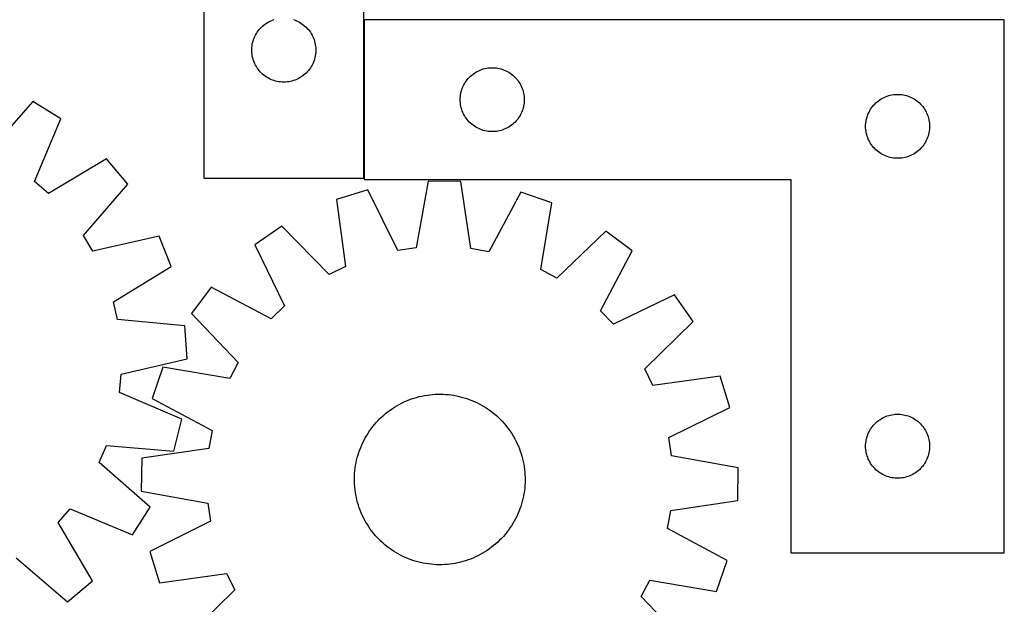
# Model space of a CAD drawing. Header units: millimetres. Extents: x 7 to 1493, y 7 to 2993.
# Tile 7 of 14: x 286 to 748, y 2393 to 2667. Entities that reach past the tile are written whole.
import ezdxf

# ---------------------------------------------------------------- set-up
doc = ezdxf.new("R2010")
doc.units = ezdxf.units.MM
doc.layers.add('COMMON', color=5, linetype='CONTINUOUS', true_color=0x0000ff)
doc.layers.add('CUT', color=7, linetype='CONTINUOUS', true_color=0x000000)

msp = doc.modelspace()

# ---------------------------------------------------------------- linework, layer by layer
at = {"layer": 'COMMON'}
msp.add_line((447.575778, 2667.130628), (447.575778, 2592.869928), dxfattribs=at)
at = {"layer": 'CUT'}
for p, q in [((372.475778, 2892.869928), (372.475778, 2592.869928)), ((447.475778, 2592.869928), (447.475778, 2792.869928)), ((398.457572, 2662.478826), (398.967498, 2663.059028)), ((398.967498, 2663.059028), (399.506616, 2663.612211)), ((399.506616, 2663.612211), (400.073496, 2664.136907)), ((400.073496, 2664.136907), (400.666636, 2664.631725)), ((400.666636, 2664.631725), (401.284462, 2665.095353)), ((401.284462, 2665.095353), (401.925335, 2665.526561)), ((401.925335, 2665.526561), (402.587557, 2665.924207)), ((402.587557, 2665.924207), (403.269371, 2666.287234)), ((403.269371, 2666.287234), (403.96897, 2666.614682)), ((403.96897, 2666.614682), (404.684497, 2666.90568)), ((404.684497, 2666.90568), (405.414056, 2667.159459)), ((414.537501, 2667.159459), (415.26706, 2666.90568)), ((415.26706, 2666.90568), (415.982587, 2666.614682)), ((415.982587, 2666.614682), (416.682185, 2666.287234)), ((416.682185, 2666.287234), (417.363999, 2665.924207)), ((417.363999, 2665.924207), (418.026221, 2665.526561)), ((418.026221, 2665.526561), (418.667095, 2665.095353)), ((418.667095, 2665.095353), (419.28492, 2664.631725)), ((419.28492, 2664.631725), (419.87806, 2664.136907)), ((419.87806, 2664.136907), (420.444941, 2663.612211)), ((420.444941, 2663.612211), (420.984059, 2663.059028)), ((420.984059, 2663.059028), (421.493985, 2662.478826)), ((747.675779, 2667.130628), (447.675779, 2667.130628)), ((447.675779, 2667.130628), (447.675779, 2592.130628)), ((747.675779, 2417.130628), (747.675779, 2667.130628)), ((395.80844, 2657.798064), (396.080919, 2658.520846)), ((396.080919, 2658.520846), (396.390244, 2659.228644)), ((396.390244, 2659.228644), (396.735596, 2659.919579)), ((396.735596, 2659.919579), (397.116059, 2660.59182)), ((397.116059, 2660.59182), (397.530623, 2661.243584)), ((397.530623, 2661.243584), (397.97819, 2661.873142)), ((397.97819, 2661.873142), (398.457572, 2662.478826)), ((421.493985, 2662.478826), (421.973367, 2661.873142)), ((421.973367, 2661.873142), (422.420933, 2661.243584)), ((422.420933, 2661.243584), (422.835498, 2660.59182)), ((422.835498, 2660.59182), (423.21596, 2659.919579)), ((423.21596, 2659.919579), (423.561312, 2659.228644)), ((423.561312, 2659.228644), (423.870638, 2658.520846)), ((423.870638, 2658.520846), (424.143117, 2657.798064)), ((394.980751, 2653.256147), (395.020515, 2654.02756)), ((395.020515, 2654.02756), (395.099938, 2654.795903)), ((395.099938, 2654.795903), (395.218809, 2655.559139)), ((395.218809, 2655.559139), (395.376813, 2656.315244)), ((395.376813, 2656.315244), (395.57353, 2657.062213)), ((395.57353, 2657.062213), (395.80844, 2657.798064)), ((424.143117, 2657.798064), (424.378026, 2657.062213)), ((424.378026, 2657.062213), (424.574744, 2656.315244)), ((424.574744, 2656.315244), (424.732748, 2655.559139)), ((424.732748, 2655.559139), (424.851618, 2654.795903)), ((424.851618, 2654.795903), (424.931041, 2654.02756)), ((424.931041, 2654.02756), (424.970805, 2653.256147)), ((394.980751, 2652.483709), (394.980751, 2653.256147)), ((395.020515, 2651.712296), (394.980751, 2652.483709)), ((395.099938, 2650.943953), (395.020515, 2651.712296)), ((395.218809, 2650.180717), (395.099938, 2650.943953)), ((395.376813, 2649.424612), (395.218809, 2650.180717)), ((395.57353, 2648.677643), (395.376813, 2649.424612)), ((424.574744, 2649.424612), (424.378026, 2648.677643)), ((424.732748, 2650.180717), (424.574744, 2649.424612)), ((424.851618, 2650.943953), (424.732748, 2650.180717)), ((424.931041, 2651.712296), (424.851618, 2650.943953)), ((424.970805, 2652.483709), (424.931041, 2651.712296)), ((424.970805, 2653.256147), (424.970805, 2652.483709)), ((395.80844, 2647.941792), (395.57353, 2648.677643)), ((396.080919, 2647.21901), (395.80844, 2647.941792)), ((396.390244, 2646.511212), (396.080919, 2647.21901)), ((396.735596, 2645.820277), (396.390244, 2646.511212)), ((397.116059, 2645.148036), (396.735596, 2645.820277)), ((397.530623, 2644.496272), (397.116059, 2645.148036)), ((397.97819, 2643.866714), (397.530623, 2644.496272)), ((422.420933, 2644.496272), (421.973367, 2643.866714)), ((422.835498, 2645.148036), (422.420933, 2644.496272)), ((423.21596, 2645.820277), (422.835498, 2645.148036)), ((423.561312, 2646.511212), (423.21596, 2645.820277)), ((423.870638, 2647.21901), (423.561312, 2646.511212)), ((424.143117, 2647.941792), (423.870638, 2647.21901)), ((424.378026, 2648.677643), (424.143117, 2647.941792)), ((504.230463, 2644.229594), (504.986568, 2644.387598)), ((504.986568, 2644.387598), (505.749804, 2644.506469)), ((505.749804, 2644.506469), (506.518147, 2644.585891)), ((506.518147, 2644.585891), (507.289561, 2644.625655)), ((507.289561, 2644.625655), (508.061998, 2644.625655)), ((508.061998, 2644.625655), (508.833411, 2644.585891)), ((508.833411, 2644.585891), (509.601755, 2644.506469)), ((509.601755, 2644.506469), (510.364991, 2644.387598)), ((510.364991, 2644.387598), (511.121095, 2644.229594)), ((398.457572, 2643.26103), (397.97819, 2643.866714)), ((398.967498, 2642.680828), (398.457572, 2643.26103)), ((399.506616, 2642.127645), (398.967498, 2642.680828)), ((400.073496, 2641.602949), (399.506616, 2642.127645)), ((400.666636, 2641.108131), (400.073496, 2641.602949)), ((401.284462, 2640.644503), (400.666636, 2641.108131)), ((401.925335, 2640.213295), (401.284462, 2640.644503)), ((402.587557, 2639.815649), (401.925335, 2640.213295)), ((403.269371, 2639.452622), (402.587557, 2639.815649)), ((417.363999, 2639.815649), (416.682185, 2639.452622)), ((418.026221, 2640.213295), (417.363999, 2639.815649)), ((418.667095, 2640.644503), (418.026221, 2640.213295)), ((419.28492, 2641.108131), (418.667095, 2640.644503)), ((419.87806, 2641.602949), (419.28492, 2641.108131)), ((420.444941, 2642.127645), (419.87806, 2641.602949)), ((420.984059, 2642.680828), (420.444941, 2642.127645)), ((421.493985, 2643.26103), (420.984059, 2642.680828)), ((421.973367, 2643.866714), (421.493985, 2643.26103)), ((496.4088, 2639.53291), (496.933496, 2640.099791)), ((496.933496, 2640.099791), (497.486679, 2640.638909)), ((497.486679, 2640.638909), (498.066882, 2641.148835)), ((498.066882, 2641.148835), (498.672565, 2641.628217)), ((498.672565, 2641.628217), (499.302123, 2642.075784)), ((499.302123, 2642.075784), (499.953887, 2642.490348)), ((499.953887, 2642.490348), (500.626128, 2642.87081)), ((500.626128, 2642.87081), (501.317063, 2643.216162)), ((501.317063, 2643.216162), (502.024861, 2643.525488)), ((502.024861, 2643.525488), (502.747644, 2643.797967)), ((502.747644, 2643.797967), (503.483495, 2644.032877)), ((503.483495, 2644.032877), (504.230463, 2644.229594)), ((511.121095, 2644.229594), (511.868064, 2644.032877)), ((511.868064, 2644.032877), (512.603915, 2643.797967)), ((512.603915, 2643.797967), (513.326698, 2643.525488)), ((513.326698, 2643.525488), (514.034495, 2643.216162)), ((514.034495, 2643.216162), (514.72543, 2642.87081)), ((514.72543, 2642.87081), (515.397671, 2642.490348)), ((515.397671, 2642.490348), (516.049435, 2642.075784)), ((516.049435, 2642.075784), (516.678993, 2641.628217)), ((516.678993, 2641.628217), (517.284677, 2641.148835)), ((517.284677, 2641.148835), (517.864879, 2640.638909)), ((517.864879, 2640.638909), (518.418062, 2640.099791)), ((518.418062, 2640.099791), (518.942758, 2639.53291)), ((403.96897, 2639.125174), (403.269371, 2639.452622)), ((404.684497, 2638.834176), (403.96897, 2639.125174)), ((405.414056, 2638.580397), (404.684497, 2638.834176)), ((406.155711, 2638.364512), (405.414056, 2638.580397)), ((406.907497, 2638.187093), (406.155711, 2638.364512)), ((407.66742, 2638.04861), (406.907497, 2638.187093)), ((408.433463, 2637.94943), (407.66742, 2638.04861)), ((409.203597, 2637.889817), (408.433463, 2637.94943)), ((409.975778, 2637.869928), (409.203597, 2637.889817)), ((410.74796, 2637.889817), (409.975778, 2637.869928)), ((411.518093, 2637.94943), (410.74796, 2637.889817)), ((412.284137, 2638.04861), (411.518093, 2637.94943)), ((413.044059, 2638.187093), (412.284137, 2638.04861)), ((413.795845, 2638.364512), (413.044059, 2638.187093)), ((414.537501, 2638.580397), (413.795845, 2638.364512)), ((415.26706, 2638.834176), (414.537501, 2638.580397)), ((415.982587, 2639.125174), (415.26706, 2638.834176)), ((416.682185, 2639.452622), (415.982587, 2639.125174)), ((493.640027, 2634.92191), (493.931026, 2635.637437)), ((493.931026, 2635.637437), (494.258473, 2636.337035)), ((494.258473, 2636.337035), (494.621501, 2637.018849)), ((494.621501, 2637.018849), (495.019146, 2637.681071)), ((495.019146, 2637.681071), (495.450354, 2638.321945)), ((495.450354, 2638.321945), (495.913982, 2638.939771)), ((495.913982, 2638.939771), (496.4088, 2639.53291)), ((518.942758, 2639.53291), (519.437576, 2638.939771)), ((519.437576, 2638.939771), (519.901204, 2638.321945)), ((519.901204, 2638.321945), (520.332413, 2637.681071)), ((520.332413, 2637.681071), (520.730058, 2637.018849)), ((520.730058, 2637.018849), (521.093085, 2636.337035)), ((521.093085, 2636.337035), (521.420533, 2635.637437)), ((521.420533, 2635.637437), (521.711532, 2634.92191)), ((492.695668, 2630.40281), (492.755281, 2631.172943)), ((492.755281, 2631.172943), (492.854461, 2631.938987)), ((492.854461, 2631.938987), (492.992944, 2632.698909)), ((492.992944, 2632.698909), (493.170363, 2633.450695)), ((493.170363, 2633.450695), (493.386249, 2634.192351)), ((493.386249, 2634.192351), (493.640027, 2634.92191)), ((521.711532, 2634.92191), (521.96531, 2634.192351)), ((521.96531, 2634.192351), (522.181195, 2633.450695)), ((522.181195, 2633.450695), (522.358615, 2632.698909)), ((522.358615, 2632.698909), (522.497098, 2631.938987)), ((522.497098, 2631.938987), (522.596277, 2631.172943)), ((522.596277, 2631.172943), (522.655891, 2630.40281)), ((690.626128, 2630.37081), (691.317063, 2630.716162)), ((691.317063, 2630.716162), (692.024861, 2631.025488)), ((692.024861, 2631.025488), (692.747644, 2631.297967)), ((692.747644, 2631.297967), (693.483495, 2631.532877)), ((693.483495, 2631.532877), (694.230463, 2631.729594)), ((694.230463, 2631.729594), (694.986568, 2631.887598)), ((694.986568, 2631.887598), (695.749804, 2632.006469)), ((695.749804, 2632.006469), (696.518147, 2632.085891)), ((696.518147, 2632.085891), (697.289561, 2632.125655)), ((697.289561, 2632.125655), (698.061998, 2632.125655)), ((698.061998, 2632.125655), (698.833411, 2632.085891)), ((698.833411, 2632.085891), (699.601755, 2632.006469)), ((699.601755, 2632.006469), (700.364991, 2631.887598)), ((700.364991, 2631.887598), (701.121095, 2631.729594)), ((701.121095, 2631.729594), (701.868064, 2631.532877)), ((701.868064, 2631.532877), (702.603915, 2631.297967)), ((702.603915, 2631.297967), (703.326698, 2631.025488)), ((703.326698, 2631.025488), (704.034495, 2630.716162)), ((704.034495, 2630.716162), (704.72543, 2630.37081)), ((292.398801, 2628.785647), (271.404131, 2604.948731)), ((305.438896, 2620.619469), (292.398801, 2628.785647)), ((492.675779, 2629.630628), (492.695668, 2630.40281)), ((492.695668, 2628.858447), (492.675779, 2629.630628)), ((492.755281, 2628.088313), (492.695668, 2628.858447)), ((492.854461, 2627.32227), (492.755281, 2628.088313)), ((492.992944, 2626.562347), (492.854461, 2627.32227)), ((493.170363, 2625.810562), (492.992944, 2626.562347)), ((522.358615, 2626.562347), (522.181195, 2625.810562)), ((522.497098, 2627.32227), (522.358615, 2626.562347)), ((522.596277, 2628.088313), (522.497098, 2627.32227)), ((522.655891, 2628.858447), (522.596277, 2628.088313)), ((522.655891, 2630.40281), (522.675779, 2629.630628)), ((522.675779, 2629.630628), (522.655891, 2628.858447)), ((685.019146, 2625.181071), (685.450354, 2625.821945)), ((685.450354, 2625.821945), (685.913982, 2626.439771)), ((685.913982, 2626.439771), (686.4088, 2627.03291)), ((686.4088, 2627.03291), (686.933496, 2627.599791)), ((686.933496, 2627.599791), (687.486679, 2628.138909)), ((687.486679, 2628.138909), (688.066882, 2628.648835)), ((688.066882, 2628.648835), (688.672565, 2629.128217)), ((688.672565, 2629.128217), (689.302123, 2629.575784)), ((689.302123, 2629.575784), (689.953887, 2629.990348)), ((689.953887, 2629.990348), (690.626128, 2630.37081)), ((704.72543, 2630.37081), (705.397671, 2629.990348)), ((705.397671, 2629.990348), (706.049435, 2629.575784)), ((706.049435, 2629.575784), (706.678993, 2629.128217)), ((706.678993, 2629.128217), (707.284677, 2628.648835)), ((707.284677, 2628.648835), (707.864879, 2628.138909)), ((707.864879, 2628.138909), (708.418062, 2627.599791)), ((708.418062, 2627.599791), (708.942758, 2627.03291)), ((708.942758, 2627.03291), (709.437576, 2626.439771)), ((709.437576, 2626.439771), (709.901204, 2625.821945)), ((709.901204, 2625.821945), (710.332413, 2625.181071)), ((493.386249, 2625.068906), (493.170363, 2625.810562)), ((493.640027, 2624.339347), (493.386249, 2625.068906)), ((493.931026, 2623.62382), (493.640027, 2624.339347)), ((494.258473, 2622.924222), (493.931026, 2623.62382)), ((494.621501, 2622.242407), (494.258473, 2622.924222)), ((495.019146, 2621.580186), (494.621501, 2622.242407)), ((495.450354, 2620.939312), (495.019146, 2621.580186)), ((520.332413, 2621.580186), (519.901204, 2620.939312)), ((520.730058, 2622.242407), (520.332413, 2621.580186)), ((521.093085, 2622.924222), (520.730058, 2622.242407)), ((521.420533, 2623.62382), (521.093085, 2622.924222)), ((521.711532, 2624.339347), (521.420533, 2623.62382)), ((521.96531, 2625.068906), (521.711532, 2624.339347)), ((522.181195, 2625.810562), (521.96531, 2625.068906)), ((683.170363, 2620.950695), (683.386249, 2621.692351)), ((683.386249, 2621.692351), (683.640027, 2622.42191)), ((683.640027, 2622.42191), (683.931026, 2623.137437)), ((683.931026, 2623.137437), (684.258473, 2623.837035)), ((684.258473, 2623.837035), (684.621501, 2624.518849)), ((684.621501, 2624.518849), (685.019146, 2625.181071)), ((710.332413, 2625.181071), (710.730058, 2624.518849)), ((710.730058, 2624.518849), (711.093085, 2623.837035)), ((711.093085, 2623.837035), (711.420533, 2623.137437)), ((711.420533, 2623.137437), (711.711532, 2622.42191)), ((711.711532, 2622.42191), (711.96531, 2621.692351)), ((711.96531, 2621.692351), (712.181195, 2620.950695)), ((293.160294, 2591.324236), (305.438896, 2620.619469)), ((495.913982, 2620.321486), (495.450354, 2620.939312)), ((496.4088, 2619.728347), (495.913982, 2620.321486)), ((496.933496, 2619.161466), (496.4088, 2619.728347)), ((497.486679, 2618.622348), (496.933496, 2619.161466)), ((498.066882, 2618.112422), (497.486679, 2618.622348)), ((498.672565, 2617.63304), (498.066882, 2618.112422)), ((499.302123, 2617.185473), (498.672565, 2617.63304)), ((499.953887, 2616.770909), (499.302123, 2617.185473)), ((500.626128, 2616.390446), (499.953887, 2616.770909)), ((515.397671, 2616.770909), (514.72543, 2616.390446)), ((516.049435, 2617.185473), (515.397671, 2616.770909)), ((516.678993, 2617.63304), (516.049435, 2617.185473)), ((517.284677, 2618.112422), (516.678993, 2617.63304)), ((517.864879, 2618.622348), (517.284677, 2618.112422)), ((518.418062, 2619.161466), (517.864879, 2618.622348)), ((518.942758, 2619.728347), (518.418062, 2619.161466)), ((519.437576, 2620.321486), (518.942758, 2619.728347)), ((519.901204, 2620.939312), (519.437576, 2620.321486)), ((682.675779, 2617.130628), (682.695668, 2617.90281)), ((682.695668, 2616.358447), (682.675779, 2617.130628)), ((682.695668, 2617.90281), (682.755281, 2618.672943)), ((682.755281, 2618.672943), (682.854461, 2619.438987)), ((682.854461, 2619.438987), (682.992944, 2620.198909)), ((682.992944, 2620.198909), (683.170363, 2620.950695)), ((712.181195, 2620.950695), (712.358615, 2620.198909)), ((712.358615, 2620.198909), (712.497098, 2619.438987)), ((712.497098, 2619.438987), (712.596277, 2618.672943)), ((712.596277, 2618.672943), (712.655891, 2617.90281)), ((712.655891, 2617.90281), (712.675779, 2617.130628)), ((712.675779, 2617.130628), (712.655891, 2616.358447)), ((501.317063, 2616.045094), (500.626128, 2616.390446)), ((502.024861, 2615.735769), (501.317063, 2616.045094)), ((502.747644, 2615.46329), (502.024861, 2615.735769)), ((503.483495, 2615.22838), (502.747644, 2615.46329)), ((504.230463, 2615.031663), (503.483495, 2615.22838)), ((504.986568, 2614.873659), (504.230463, 2615.031663)), ((505.749804, 2614.754788), (504.986568, 2614.873659)), ((506.518147, 2614.675366), (505.749804, 2614.754788)), ((507.289561, 2614.635601), (506.518147, 2614.675366)), ((508.061998, 2614.635601), (507.289561, 2614.635601)), ((508.833411, 2614.675366), (508.061998, 2614.635601)), ((509.601755, 2614.754788), (508.833411, 2614.675366)), ((510.364991, 2614.873659), (509.601755, 2614.754788)), ((511.121095, 2615.031663), (510.364991, 2614.873659)), ((511.868064, 2615.22838), (511.121095, 2615.031663)), ((512.603915, 2615.46329), (511.868064, 2615.22838)), ((513.326698, 2615.735769), (512.603915, 2615.46329)), ((514.034495, 2616.045094), (513.326698, 2615.735769)), ((514.72543, 2616.390446), (514.034495, 2616.045094)), ((682.755281, 2615.588313), (682.695668, 2616.358447)), ((682.854461, 2614.82227), (682.755281, 2615.588313)), ((682.992944, 2614.062347), (682.854461, 2614.82227)), ((683.170363, 2613.310562), (682.992944, 2614.062347)), ((683.386249, 2612.568906), (683.170363, 2613.310562)), ((683.640027, 2611.839347), (683.386249, 2612.568906)), ((711.96531, 2612.568906), (711.711532, 2611.839347)), ((712.181195, 2613.310562), (711.96531, 2612.568906)), ((712.358615, 2614.062347), (712.181195, 2613.310562)), ((712.497098, 2614.82227), (712.358615, 2614.062347)), ((712.596277, 2615.588313), (712.497098, 2614.82227)), ((712.655891, 2616.358447), (712.596277, 2615.588313)), ((683.931026, 2611.12382), (683.640027, 2611.839347)), ((684.258473, 2610.424222), (683.931026, 2611.12382)), ((684.621501, 2609.742407), (684.258473, 2610.424222)), ((685.019146, 2609.080186), (684.621501, 2609.742407)), ((685.450354, 2608.439312), (685.019146, 2609.080186)), ((685.913982, 2607.821486), (685.450354, 2608.439312)), ((686.4088, 2607.228347), (685.913982, 2607.821486)), ((709.437576, 2607.821486), (708.942758, 2607.228347)), ((709.901204, 2608.439312), (709.437576, 2607.821486)), ((710.332413, 2609.080186), (709.901204, 2608.439312)), ((710.730058, 2609.742407), (710.332413, 2609.080186)), ((711.093085, 2610.424222), (710.730058, 2609.742407)), ((711.420533, 2611.12382), (711.093085, 2610.424222)), ((711.711532, 2611.839347), (711.420533, 2611.12382)), ((686.933496, 2606.661466), (686.4088, 2607.228347)), ((687.486679, 2606.122348), (686.933496, 2606.661466)), ((688.066882, 2605.612422), (687.486679, 2606.122348)), ((688.672565, 2605.13304), (688.066882, 2605.612422)), ((689.302123, 2604.685473), (688.672565, 2605.13304)), ((689.953887, 2604.270909), (689.302123, 2604.685473)), ((690.626128, 2603.890446), (689.953887, 2604.270909)), ((691.317063, 2603.545094), (690.626128, 2603.890446)), ((692.024861, 2603.235769), (691.317063, 2603.545094)), ((692.747644, 2602.96329), (692.024861, 2603.235769)), ((693.483495, 2602.72838), (692.747644, 2602.96329)), ((702.603915, 2602.96329), (701.868064, 2602.72838)), ((703.326698, 2603.235769), (702.603915, 2602.96329)), ((704.034495, 2603.545094), (703.326698, 2603.235769)), ((704.72543, 2603.890446), (704.034495, 2603.545094)), ((705.397671, 2604.270909), (704.72543, 2603.890446)), ((706.049435, 2604.685473), (705.397671, 2604.270909)), ((706.678993, 2605.13304), (706.049435, 2604.685473)), ((707.284677, 2605.612422), (706.678993, 2605.13304)), ((707.864879, 2606.122348), (707.284677, 2605.612422)), ((708.418062, 2606.661466), (707.864879, 2606.122348)), ((708.942758, 2607.228347), (708.418062, 2606.661466)), ((326.959034, 2601.87515), (299.625904, 2585.692606)), ((336.837414, 2590.079042), (326.959034, 2601.87515)), ((694.230463, 2602.531663), (693.483495, 2602.72838)), ((694.986568, 2602.373659), (694.230463, 2602.531663)), ((695.749804, 2602.254788), (694.986568, 2602.373659)), ((696.518147, 2602.175366), (695.749804, 2602.254788)), ((697.289561, 2602.135601), (696.518147, 2602.175366)), ((698.061998, 2602.135601), (697.289561, 2602.135601)), ((698.833411, 2602.175366), (698.061998, 2602.135601)), ((699.601755, 2602.254788), (698.833411, 2602.175366)), ((700.364991, 2602.373659), (699.601755, 2602.254788)), ((701.121095, 2602.531663), (700.364991, 2602.373659)), ((701.868064, 2602.72838), (701.121095, 2602.531663)), ((299.625904, 2585.692606), (293.160294, 2591.324236)), ((316.107044, 2566.011916), (336.837414, 2590.079042)), ((372.475778, 2592.869928), (447.475778, 2592.869928)), ((447.675779, 2592.130628), (647.675779, 2592.130628)), ((477.616003, 2591.435029), (471.976141, 2560.175363)), ((493.000108, 2591.190361), (477.616003, 2591.435029)), ((497.643063, 2559.767157), (493.000108, 2591.190361)), ((647.675779, 2592.130628), (647.675779, 2417.130628)), ((449.361086, 2587.41937), (434.654326, 2582.898114)), ((463.487103, 2558.96888), (449.361086, 2587.41937)), ((521.113037, 2586.27823), (506.089442, 2558.291334)), ((535.668583, 2581.291587), (521.113037, 2586.27823)), ((434.654326, 2582.898114), (438.950267, 2551.425592)), ((530.373992, 2549.971592), (535.668583, 2581.291587)), ((320.515936, 2558.657934), (316.107044, 2566.011916)), ((409.023211, 2570.347746), (396.433396, 2561.503137)), ((431.249536, 2547.654901), (409.023211, 2570.347746)), ((560.887636, 2567.9325), (537.950922, 2545.957926)), ((573.189826, 2558.692009), (560.887636, 2567.9325)), ((351.511968, 2565.602047), (320.515936, 2558.657934)), ((357.261667, 2551.330695), (351.511968, 2565.602047)), ((396.433396, 2561.503137), (410.244623, 2532.898509)), ((471.976141, 2560.175363), (463.487103, 2558.96888)), ((506.089442, 2558.291334), (497.643063, 2559.767157)), ((558.47596, 2530.541042), (573.189826, 2558.692009)), ((330.108764, 2534.847534), (357.261667, 2551.330695)), ((438.950267, 2551.425592), (431.249536, 2547.654901)), ((537.950922, 2545.957926), (530.373992, 2549.971592)), ((375.935033, 2541.646578), (366.694542, 2529.344388)), ((404.086, 2526.932712), (375.935033, 2541.646578)), ((593.046385, 2538.193646), (564.441757, 2524.382419)), ((601.890995, 2525.603831), (593.046385, 2538.193646)), ((332.029363, 2526.49106), (330.108764, 2534.847534)), ((366.694542, 2529.344388), (388.669116, 2506.407673)), ((410.244623, 2532.898509), (404.086, 2526.932712)), ((564.441757, 2524.382419), (558.47596, 2530.541042)), ((363.654191, 2523.517003), (332.029363, 2526.49106)), ((579.19815, 2503.377506), (601.890995, 2525.603831)), ((364.712389, 2508.167385), (363.654191, 2523.517003)), ((333.794867, 2500.881677), (364.712389, 2508.167385)), ((388.669116, 2506.407673), (384.65545, 2498.830744)), ((353.335455, 2504.125335), (348.348812, 2489.569788)), ((384.65545, 2498.830744), (353.335455, 2504.125335)), ((582.96884, 2495.676775), (579.19815, 2503.377506)), ((333.039173, 2492.340699), (333.794867, 2500.881677)), ((614.441362, 2499.972716), (582.96884, 2495.676775)), ((618.962619, 2485.265956), (614.441362, 2499.972716)), ((362.197137, 2479.739594), (333.039173, 2492.340699)), ((348.348812, 2489.569788), (376.335708, 2474.546193)), ((465.212966, 2487.327162), (466.345827, 2487.870883)), ((466.345827, 2487.870883), (467.495208, 2488.378751)), ((467.495208, 2488.378751), (468.659974, 2488.850266)), ((468.659974, 2488.850266), (469.838977, 2489.284963)), ((469.838977, 2489.284963), (471.031051, 2489.682411)), ((471.031051, 2489.682411), (472.235022, 2490.042219)), ((472.235022, 2490.042219), (473.4497, 2490.364032)), ((473.4497, 2490.364032), (474.673887, 2490.647532)), ((474.673887, 2490.647532), (475.906375, 2490.89244)), ((475.906375, 2490.89244), (477.145948, 2491.098514)), ((477.145948, 2491.098514), (478.391382, 2491.265549)), ((478.391382, 2491.265549), (479.641448, 2491.393383)), ((479.641448, 2491.393383), (480.894913, 2491.481888)), ((480.894913, 2491.481888), (482.150539, 2491.530977)), ((482.150539, 2491.530977), (483.407087, 2491.540601)), ((483.407087, 2491.540601), (484.663318, 2491.510752)), ((484.663318, 2491.510752), (485.917992, 2491.441458)), ((485.917992, 2491.441458), (487.169869, 2491.332788)), ((487.169869, 2491.332788), (488.417716, 2491.184849)), ((488.417716, 2491.184849), (489.6603, 2490.997788)), ((489.6603, 2490.997788), (490.896395, 2490.771788)), ((490.896395, 2490.771788), (492.124781, 2490.507073)), ((492.124781, 2490.507073), (493.344246, 2490.203905)), ((493.344246, 2490.203905), (494.553587, 2489.862581)), ((494.553587, 2489.862581), (495.75161, 2489.48344)), ((495.75161, 2489.48344), (496.937132, 2489.066854)), ((496.937132, 2489.066854), (498.108985, 2488.613237)), ((498.108985, 2488.613237), (499.26601, 2488.123034)), ((499.26601, 2488.123034), (500.407067, 2487.59673)), ((500.407067, 2487.59673), (501.53103, 2487.034845)), ((457.837072, 2482.566642), (458.824041, 2483.344394)), ((458.824041, 2483.344394), (459.834953, 2484.090761)), ((459.834953, 2484.090761), (460.86881, 2484.805007)), ((460.86881, 2484.805007), (461.924592, 2485.486425)), ((461.924592, 2485.486425), (463.001257, 2486.134345)), ((463.001257, 2486.134345), (464.097743, 2486.748125)), ((464.097743, 2486.748125), (465.212966, 2487.327162)), ((501.53103, 2487.034845), (502.636788, 2486.437932)), ((502.636788, 2486.437932), (503.723252, 2485.806581)), ((503.723252, 2485.806581), (504.789348, 2485.141415)), ((504.789348, 2485.141415), (505.834024, 2484.44309)), ((505.834024, 2484.44309), (506.85625, 2483.712295)), ((506.85625, 2483.712295), (507.855018, 2482.949753)), ((507.855018, 2482.949753), (508.82934, 2482.156214)), ((590.512128, 2471.139939), (618.962619, 2485.265956)), ((358.460251, 2464.814238), (362.197137, 2479.739594)), ((452.470827, 2477.286091), (453.294578, 2478.235007)), ((453.294578, 2478.235007), (454.147729, 2479.15758)), ((454.147729, 2479.15758), (455.029438, 2480.052899)), ((455.029438, 2480.052899), (455.938834, 2480.920082)), ((455.938834, 2480.920082), (456.87502, 2481.758272)), ((456.87502, 2481.758272), (457.837072, 2482.566642)), ((508.82934, 2482.156214), (509.778255, 2481.332463)), ((509.778255, 2481.332463), (510.700828, 2480.479313)), ((510.700828, 2480.479313), (511.596148, 2479.597604)), ((511.596148, 2479.597604), (512.46333, 2478.688208)), ((512.46333, 2478.688208), (513.30152, 2477.752022)), ((687.486679, 2478.138909), (688.066882, 2478.648835)), ((688.066882, 2478.648835), (688.672565, 2479.128217)), ((688.672565, 2479.128217), (689.302123, 2479.575784)), ((689.302123, 2479.575784), (689.953887, 2479.990348)), ((689.953887, 2479.990348), (690.626128, 2480.37081)), ((690.626128, 2480.37081), (691.317063, 2480.716162)), ((691.317063, 2480.716162), (692.024861, 2481.025488)), ((692.024861, 2481.025488), (692.747644, 2481.297967)), ((692.747644, 2481.297967), (693.483495, 2481.532877)), ((693.483495, 2481.532877), (694.230463, 2481.729594)), ((694.230463, 2481.729594), (694.986568, 2481.887598)), ((694.986568, 2481.887598), (695.749804, 2482.006469)), ((695.749804, 2482.006469), (696.518147, 2482.085891)), ((696.518147, 2482.085891), (697.289561, 2482.125655)), ((697.289561, 2482.125655), (698.061998, 2482.125655)), ((698.061998, 2482.125655), (698.833411, 2482.085891)), ((698.833411, 2482.085891), (699.601755, 2482.006469)), ((699.601755, 2482.006469), (700.364991, 2481.887598)), ((700.364991, 2481.887598), (701.121095, 2481.729594)), ((701.121095, 2481.729594), (701.868064, 2481.532877)), ((701.868064, 2481.532877), (702.603915, 2481.297967)), ((702.603915, 2481.297967), (703.326698, 2481.025488)), ((703.326698, 2481.025488), (704.034495, 2480.716162)), ((704.034495, 2480.716162), (704.72543, 2480.37081)), ((704.72543, 2480.37081), (705.397671, 2479.990348)), ((705.397671, 2479.990348), (706.049435, 2479.575784)), ((706.049435, 2479.575784), (706.678993, 2479.128217)), ((706.678993, 2479.128217), (707.284677, 2478.648835)), ((707.284677, 2478.648835), (707.864879, 2478.138909)), ((376.335708, 2474.546193), (374.859885, 2466.099815)), ((449.485627, 2473.246099), (450.183952, 2474.290776)), ((450.183952, 2474.290776), (450.914746, 2475.313002)), ((450.914746, 2475.313002), (451.677289, 2476.311769)), ((451.677289, 2476.311769), (452.470827, 2477.286091)), ((513.30152, 2477.752022), (514.10989, 2476.78997)), ((514.10989, 2476.78997), (514.887643, 2475.803001)), ((514.887643, 2475.803001), (515.63401, 2474.792089)), ((515.63401, 2474.792089), (516.348255, 2473.758231)), ((516.348255, 2473.758231), (517.029674, 2472.702449)), ((683.931026, 2473.137437), (684.258473, 2473.837035)), ((684.258473, 2473.837035), (684.621501, 2474.518849)), ((684.621501, 2474.518849), (685.019146, 2475.181071)), ((685.019146, 2475.181071), (685.450354, 2475.821945)), ((685.450354, 2475.821945), (685.913982, 2476.439771)), ((685.913982, 2476.439771), (686.4088, 2477.03291)), ((686.4088, 2477.03291), (686.933496, 2477.599791)), ((686.933496, 2477.599791), (687.486679, 2478.138909)), ((707.864879, 2478.138909), (708.418062, 2477.599791)), ((708.418062, 2477.599791), (708.942758, 2477.03291)), ((708.942758, 2477.03291), (709.437576, 2476.439771)), ((709.437576, 2476.439771), (709.901204, 2475.821945)), ((709.901204, 2475.821945), (710.332413, 2475.181071)), ((710.332413, 2475.181071), (710.730058, 2474.518849)), ((710.730058, 2474.518849), (711.093085, 2473.837035)), ((711.093085, 2473.837035), (711.420533, 2473.137437)), ((447.030312, 2468.863819), (447.592197, 2469.987781)), ((447.592197, 2469.987781), (448.18911, 2471.09354)), ((448.18911, 2471.09354), (448.820461, 2472.180003)), ((448.820461, 2472.180003), (449.485627, 2473.246099)), ((517.029674, 2472.702449), (517.677593, 2471.625785)), ((517.677593, 2471.625785), (518.291374, 2470.529299)), ((518.291374, 2470.529299), (518.87041, 2469.414076)), ((518.87041, 2469.414076), (519.414131, 2468.281215)), ((591.718612, 2462.650901), (590.512128, 2471.139939)), ((682.755281, 2468.672943), (682.854461, 2469.438987)), ((682.854461, 2469.438987), (682.992944, 2470.198909)), ((682.992944, 2470.198909), (683.170363, 2470.950695)), ((683.170363, 2470.950695), (683.386249, 2471.692351)), ((683.386249, 2471.692351), (683.640027, 2472.42191)), ((683.640027, 2472.42191), (683.931026, 2473.137437)), ((711.420533, 2473.137437), (711.711532, 2472.42191)), ((711.711532, 2472.42191), (711.96531, 2471.692351)), ((711.96531, 2471.692351), (712.181195, 2470.950695)), ((712.181195, 2470.950695), (712.358615, 2470.198909)), ((712.358615, 2470.198909), (712.497098, 2469.438987)), ((712.497098, 2469.438987), (712.596277, 2468.672943)), ((323.446517, 2459.549728), (326.804532, 2467.439158)), ((326.804532, 2467.439158), (358.460251, 2464.814238)), ((374.859885, 2466.099815), (343.436681, 2461.456859)), ((445.143602, 2464.208361), (445.560187, 2465.393884)), ((445.560187, 2465.393884), (446.013805, 2466.565736)), ((446.013805, 2466.565736), (446.504008, 2467.722762)), ((446.504008, 2467.722762), (447.030312, 2468.863819)), ((519.414131, 2468.281215), (519.922, 2467.131834)), ((519.922, 2467.131834), (520.393515, 2465.967068)), ((520.393515, 2465.967068), (520.828211, 2464.788065)), ((520.828211, 2464.788065), (521.225659, 2463.595991)), ((682.675779, 2467.130628), (682.695668, 2467.90281)), ((682.695668, 2466.358447), (682.675779, 2467.130628)), ((682.695668, 2467.90281), (682.755281, 2468.672943)), ((682.755281, 2465.588313), (682.695668, 2466.358447)), ((682.854461, 2464.82227), (682.755281, 2465.588313)), ((682.992944, 2464.062347), (682.854461, 2464.82227)), ((712.497098, 2464.82227), (712.358615, 2464.062347)), ((712.596277, 2465.588313), (712.497098, 2464.82227)), ((712.596277, 2468.672943), (712.655891, 2467.90281)), ((712.655891, 2466.358447), (712.596277, 2465.588313)), ((712.655891, 2467.90281), (712.675779, 2467.130628)), ((712.675779, 2467.130628), (712.655891, 2466.358447)), ((343.436681, 2461.456859), (343.192013, 2446.072754)), ((443.855254, 2459.353146), (444.119969, 2460.581533)), ((444.119969, 2460.581533), (444.423137, 2461.800998)), ((444.423137, 2461.800998), (444.764461, 2463.010339)), ((444.764461, 2463.010339), (445.143602, 2464.208361)), ((521.225659, 2463.595991), (521.585467, 2462.39202)), ((521.585467, 2462.39202), (521.907281, 2461.177342)), ((521.907281, 2461.177342), (522.190781, 2459.953155)), ((522.190781, 2459.953155), (522.435689, 2458.720667)), ((622.978278, 2457.011039), (591.718612, 2462.650901)), ((683.170363, 2463.310562), (682.992944, 2464.062347)), ((683.386249, 2462.568906), (683.170363, 2463.310562)), ((683.640027, 2461.839347), (683.386249, 2462.568906)), ((683.931026, 2461.12382), (683.640027, 2461.839347)), ((684.258473, 2460.424222), (683.931026, 2461.12382)), ((684.621501, 2459.742407), (684.258473, 2460.424222)), ((685.019146, 2459.080186), (684.621501, 2459.742407)), ((710.730058, 2459.742407), (710.332413, 2459.080186)), ((711.093085, 2460.424222), (710.730058, 2459.742407)), ((711.420533, 2461.12382), (711.093085, 2460.424222)), ((711.711532, 2461.839347), (711.420533, 2461.12382)), ((711.96531, 2462.568906), (711.711532, 2461.839347)), ((712.181195, 2463.310562), (711.96531, 2462.568906)), ((712.358615, 2464.062347), (712.181195, 2463.310562)), ((347.283433, 2438.555058), (323.446517, 2459.549728)), ((443.185584, 2454.374743), (443.294254, 2455.626621)), ((443.294254, 2455.626621), (443.442193, 2456.874467)), ((443.442193, 2456.874467), (443.629254, 2458.117051)), ((443.629254, 2458.117051), (443.855254, 2459.353146)), ((522.435689, 2458.720667), (522.641762, 2457.481094)), ((522.641762, 2457.481094), (522.808798, 2456.23566)), ((522.808798, 2456.23566), (522.936631, 2454.985594)), ((622.733609, 2441.626934), (622.978278, 2457.011039)), ((685.450354, 2458.439312), (685.019146, 2459.080186)), ((685.913982, 2457.821486), (685.450354, 2458.439312)), ((686.4088, 2457.228347), (685.913982, 2457.821486)), ((686.933496, 2456.661466), (686.4088, 2457.228347)), ((687.486679, 2456.122348), (686.933496, 2456.661466)), ((688.066882, 2455.612422), (687.486679, 2456.122348)), ((688.672565, 2455.13304), (688.066882, 2455.612422)), ((689.302123, 2454.685473), (688.672565, 2455.13304)), ((706.678993, 2455.13304), (706.049435, 2454.685473)), ((707.284677, 2455.612422), (706.678993, 2455.13304)), ((707.864879, 2456.122348), (707.284677, 2455.612422)), ((708.418062, 2456.661466), (707.864879, 2456.122348)), ((708.942758, 2457.228347), (708.418062, 2456.661466)), ((709.437576, 2457.821486), (708.942758, 2457.228347)), ((709.901204, 2458.439312), (709.437576, 2457.821486)), ((710.332413, 2459.080186), (709.901204, 2458.439312)), ((443.086441, 2451.863839), (443.11629, 2453.12007)), ((443.096065, 2450.60729), (443.086441, 2451.863839)), ((443.145154, 2449.351664), (443.096065, 2450.60729)), ((443.11629, 2453.12007), (443.185584, 2454.374743)), ((522.936631, 2454.985594), (523.025136, 2453.732129)), ((523.025136, 2453.732129), (523.074225, 2452.476503)), ((523.08385, 2451.219954), (523.054, 2449.963724)), ((523.074225, 2452.476503), (523.08385, 2451.219954)), ((689.953887, 2454.270909), (689.302123, 2454.685473)), ((690.626128, 2453.890446), (689.953887, 2454.270909)), ((691.317063, 2453.545094), (690.626128, 2453.890446)), ((692.024861, 2453.235769), (691.317063, 2453.545094)), ((692.747644, 2452.96329), (692.024861, 2453.235769)), ((693.483495, 2452.72838), (692.747644, 2452.96329)), ((694.230463, 2452.531663), (693.483495, 2452.72838)), ((694.986568, 2452.373659), (694.230463, 2452.531663)), ((695.749804, 2452.254788), (694.986568, 2452.373659)), ((696.518147, 2452.175366), (695.749804, 2452.254788)), ((697.289561, 2452.135601), (696.518147, 2452.175366)), ((698.061998, 2452.135601), (697.289561, 2452.135601)), ((698.833411, 2452.175366), (698.061998, 2452.135601)), ((699.601755, 2452.254788), (698.833411, 2452.175366)), ((700.364991, 2452.373659), (699.601755, 2452.254788)), ((701.121095, 2452.531663), (700.364991, 2452.373659)), ((701.868064, 2452.72838), (701.121095, 2452.531663)), ((702.603915, 2452.96329), (701.868064, 2452.72838)), ((703.326698, 2453.235769), (702.603915, 2452.96329)), ((704.034495, 2453.545094), (703.326698, 2453.235769)), ((704.72543, 2453.890446), (704.034495, 2453.545094)), ((705.397671, 2454.270909), (704.72543, 2453.890446)), ((706.049435, 2454.685473), (705.397671, 2454.270909)), ((343.192013, 2446.072754), (374.451679, 2440.432893)), ((443.233659, 2448.0982), (443.145154, 2449.351664)), ((443.361492, 2446.848133), (443.233659, 2448.0982)), ((443.528528, 2445.602699), (443.361492, 2446.848133)), ((522.728098, 2446.209326), (522.541036, 2444.966742)), ((522.876036, 2447.457173), (522.728098, 2446.209326)), ((522.984706, 2448.70905), (522.876036, 2447.457173)), ((523.054, 2449.963724), (522.984706, 2448.70905)), ((443.734602, 2444.363127), (443.528528, 2445.602699)), ((443.97951, 2443.130639), (443.734602, 2444.363127)), ((444.26301, 2441.906451), (443.97951, 2443.130639)), ((444.584823, 2440.691773), (444.26301, 2441.906451)), ((521.747153, 2441.282796), (521.405829, 2440.073455)), ((522.050322, 2442.502261), (521.747153, 2441.282796)), ((522.315037, 2443.730647), (522.050322, 2442.502261)), ((522.541036, 2444.966742), (522.315037, 2443.730647)), ((591.310406, 2436.983979), (622.733609, 2441.626934)), ((304.190391, 2431.327955), (309.822021, 2437.793565)), ((309.822021, 2437.793565), (339.117254, 2425.514963)), ((339.117254, 2425.514963), (347.283433, 2438.555058)), ((374.451679, 2440.432893), (375.658162, 2431.943855)), ((444.944631, 2439.487803), (444.584823, 2440.691773)), ((445.342079, 2438.295728), (444.944631, 2439.487803)), ((445.776776, 2437.116726), (445.342079, 2438.295728)), ((446.248291, 2435.95196), (445.776776, 2437.116726)), ((520.610103, 2437.68991), (520.156485, 2436.518057)), ((521.026688, 2438.875432), (520.610103, 2437.68991)), ((521.405829, 2440.073455), (521.026688, 2438.875432)), ((589.834582, 2428.5376), (591.310406, 2436.983979)), ((446.756159, 2434.802579), (446.248291, 2435.95196)), ((447.29988, 2433.669718), (446.756159, 2434.802579)), ((447.878916, 2432.554494), (447.29988, 2433.669718)), ((448.492697, 2431.458009), (447.878916, 2432.554494)), ((518.578093, 2433.096012), (517.98118, 2431.990254)), ((519.139979, 2434.219975), (518.578093, 2433.096012)), ((519.666282, 2435.361032), (519.139979, 2434.219975)), ((520.156485, 2436.518057), (519.666282, 2435.361032)), ((320.372936, 2403.994825), (304.190391, 2431.327955)), ((375.658162, 2431.943855), (347.207672, 2417.817838)), ((449.140617, 2430.381344), (448.492697, 2431.458009)), ((449.822035, 2429.325562), (449.140617, 2430.381344)), ((450.536281, 2428.291705), (449.822035, 2429.325562)), ((451.282648, 2427.280793), (450.536281, 2428.291705)), ((515.255544, 2427.770791), (514.493001, 2426.772024)), ((515.986338, 2428.793018), (515.255544, 2427.770791)), ((516.684663, 2429.837694), (515.986338, 2428.793018)), ((517.349829, 2430.90379), (516.684663, 2429.837694)), ((517.98118, 2431.990254), (517.349829, 2430.90379)), ((617.821478, 2413.514005), (589.834582, 2428.5376)), ((452.0604, 2426.293824), (451.282648, 2427.280793)), ((452.86877, 2425.331771), (452.0604, 2426.293824)), ((453.70696, 2424.395585), (452.86877, 2425.331771)), ((454.574142, 2423.486189), (453.70696, 2424.395585)), ((455.469462, 2422.604481), (454.574142, 2423.486189)), ((511.140853, 2423.030894), (510.231457, 2422.163711)), ((512.022561, 2423.926214), (511.140853, 2423.030894)), ((512.875712, 2424.848786), (512.022561, 2423.926214)), ((513.699463, 2425.797702), (512.875712, 2424.848786)), ((514.493001, 2426.772024), (513.699463, 2425.797702)), ((456.392035, 2421.75133), (455.469462, 2422.604481)), ((457.340951, 2420.927579), (456.392035, 2421.75133)), ((458.315273, 2420.134041), (457.340951, 2420.927579)), ((459.31404, 2419.371498), (458.315273, 2420.134041)), ((460.336266, 2418.640704), (459.31404, 2419.371498)), ((461.380943, 2417.942379), (460.336266, 2418.640704)), ((505.30148, 2418.278787), (504.245698, 2417.597368)), ((506.335337, 2418.993032), (505.30148, 2418.278787)), ((507.346249, 2419.739399), (506.335337, 2418.993032)), ((508.333218, 2420.517152), (507.346249, 2419.739399)), ((509.295271, 2421.325522), (508.333218, 2420.517152)), ((510.231457, 2422.163711), (509.295271, 2421.325522)), ((284.509702, 2414.846815), (308.576828, 2394.116445)), ((347.207672, 2417.817838), (351.728928, 2403.111078)), ((462.447039, 2417.277213), (461.380943, 2417.942379)), ((463.533502, 2416.645862), (462.447039, 2417.277213)), ((464.639261, 2416.048949), (463.533502, 2416.645862)), ((465.763223, 2415.487063), (464.639261, 2416.048949)), ((466.90428, 2414.960759), (465.763223, 2415.487063)), ((468.061306, 2414.470557), (466.90428, 2414.960759)), ((469.233158, 2414.016939), (468.061306, 2414.470557)), ((470.41868, 2413.600354), (469.233158, 2414.016939)), ((471.616703, 2413.221213), (470.41868, 2413.600354)), ((496.331314, 2413.798831), (495.139239, 2413.401383)), ((497.510316, 2414.233527), (496.331314, 2413.798831)), ((498.675082, 2414.705042), (497.510316, 2414.233527)), ((499.824463, 2415.212911), (498.675082, 2414.705042)), ((500.957324, 2415.756631), (499.824463, 2415.212911)), ((502.072548, 2416.335668), (500.957324, 2415.756631)), ((503.169033, 2416.949449), (502.072548, 2416.335668)), ((504.245698, 2417.597368), (503.169033, 2416.949449)), ((647.675779, 2417.130628), (747.675779, 2417.130628)), ((472.826044, 2412.879889), (471.616703, 2413.221213)), ((474.045509, 2412.57672), (472.826044, 2412.879889)), ((475.273896, 2412.312005), (474.045509, 2412.57672)), ((476.509991, 2412.086006), (475.273896, 2412.312005)), ((477.752575, 2411.898944), (476.509991, 2412.086006)), ((479.000421, 2411.751005), (477.752575, 2411.898944)), ((480.252299, 2411.642336), (479.000421, 2411.751005)), ((481.506972, 2411.573042), (480.252299, 2411.642336)), ((482.763203, 2411.543192), (481.506972, 2411.573042)), ((484.019751, 2411.552817), (482.763203, 2411.543192)), ((485.275378, 2411.601906), (484.019751, 2411.552817)), ((486.528842, 2411.690411), (485.275378, 2411.601906)), ((487.778908, 2411.818244), (486.528842, 2411.690411)), ((489.024342, 2411.98528), (487.778908, 2411.818244)), ((490.263915, 2412.191353), (489.024342, 2411.98528)), ((491.496403, 2412.436261), (490.263915, 2412.191353)), ((492.720591, 2412.719761), (491.496403, 2412.436261)), ((493.935269, 2413.041574), (492.720591, 2412.719761)), ((495.139239, 2413.401383), (493.935269, 2413.041574)), ((612.834835, 2398.958458), (617.821478, 2413.514005)), ((351.728928, 2403.111078), (383.20145, 2407.407019)), ((383.20145, 2407.407019), (386.972141, 2399.706288)), ((308.576828, 2394.116445), (320.372936, 2403.994825)), ((386.972141, 2399.706288), (364.279296, 2377.479962)), ((577.501174, 2396.67612), (581.51484, 2404.253049)), ((581.51484, 2404.253049), (612.834835, 2398.958458)), ((599.475748, 2373.739406), (577.501174, 2396.67612))]:
    msp.add_line(p, q, dxfattribs=at)

doc.saveas('drawing.dxf')
